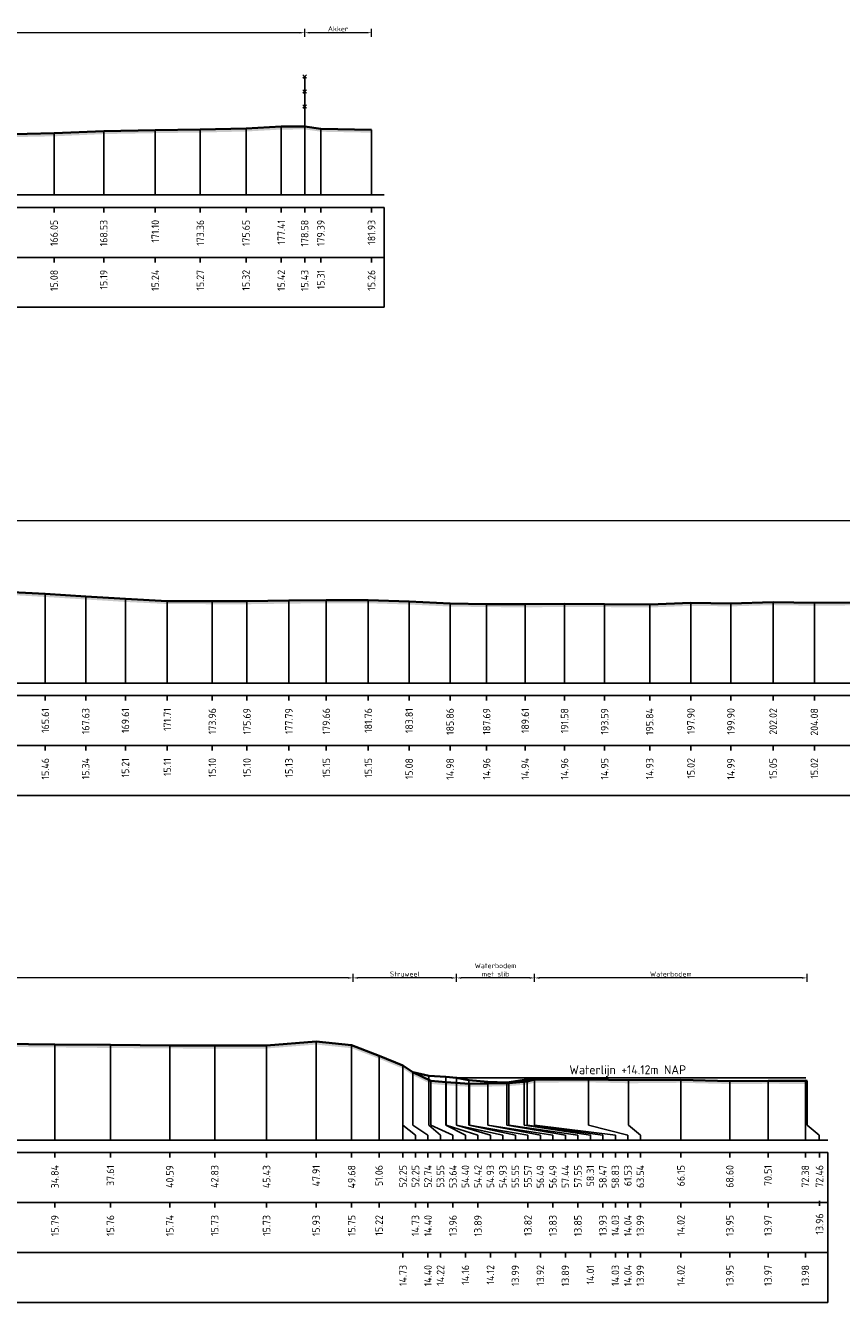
# Model space of a CAD drawing. Header units: metres. Extents: x 197883 to 206898, y 361907 to 364395.
# Tile 228 of 256: x 206675 to 206716, y 363771 to 363835. Entities that reach past the tile are written whole.
import ezdxf
from ezdxf.enums import TextEntityAlignment as Align

# ---------------------------------------------------------------- set-up
doc = ezdxf.new("R2010")
doc.units = ezdxf.units.M
doc.header["$PDMODE"] = 35
doc.header["$PDSIZE"] = 0.075
for name, color, linetype, lineweight in [('B-ME-IE-TERREINAFSCHEIDING_KUNSTMATIG_RASTERHEKWERK-SD', 20, 'Continuous', 25), ('X-ME-AL-PROFIEL_BOVENKANT SLIB-GD', 42, 'Continuous', 35), ('X-ME-AL-PROFIEL_HUIDIG MAAIVELD-GD', 252, 'Continuous', 0), ('X-XX-AL-DETAIL1-M', 7, 'Continuous', 18), ('X-XX-AL-DWARSPROFIEL_PROFIELLIJN MAAIVELD-GD', 8, 'Continuous', 35), ('X-XX-AL-NAP-T18', 7, 'Continuous', 18)]:
    doc.layers.add(name, color=color, linetype=linetype, lineweight=lineweight)
doc.layers.add('X-ME-AL-PROFIEL_WATERLIJN-GD', color=150, linetype='Continuous')
doc.layers.add('X-ME-AL-PROFIELRASTER-S', color=7, linetype='Continuous')
doc.styles.add('NLCS-ISO', font='NLCS-ISO.ttf', dxfattribs={"height": 1.8})
doc.styles.add('NLCS-ISO-ANNOTATIVE-T18', font='NLCS-ISO.ttf', dxfattribs={"height": 1.8})
doc.styles.add('NLCS-ISO-M100-T25', font='NLCS-ISO.ttf', dxfattribs={"height": 0.25})
doc.dimstyles.new('NLCS-M100-T25-PIJL_L2_H1', dxfattribs={"dimscale": 0.1, "dimtxt": 2.5, "dimasz": 2.5, "dimexe": 2, "dimexo": 2, "dimgap": 0.7, "dimtad": 1, "dimzin": 0, "dimdsep": 46, "dimtxsty": 'NLCS-ISO-M100-T25', "dimcen": 0, "dimdle": 2, "dimclrd": 256, "dimclre": 256, "dimclrt": 256, "dimadec": 1, "dimazin": 0, "dimtfac": 1, "dimtdec": 3, "dimtofl": 0, "dimtmove": 0, "dimatfit": 3, "dimfxl": 2, "dimfxlon": 1, "dimtfillclr": 256, "dimtolj": 1, "dimtzin": 0, "dimlwd": -1, "dimlwe": -1, "dimarcsym": 0})

# ---------------------------------------------------------------- blocks, each defined once
blk = doc.blocks.new('SAL-PROFIELRASTER_BALK_EIND1-D')
at = {"color": 0, "linetype": 'ByBlock', "lineweight": -2}
blk.add_line((1, -12.5), (1, -2.5), dxfattribs=at)
at = {"color": 0, "linetype": 'ByBlock', "lineweight": -2, "flags": 128}
for points in [[(0, 0), (1, 0)], [(0, -2.5), (1, -2.5)], [(0, -12.5), (1, -12.5)]]:
    blk.add_lwpolyline(points, dxfattribs=at)
blk = doc.blocks.new('SAL-PROFIELRASTER_BALK_EIND2-D')
at = {"color": 0, "linetype": 'ByBlock', "lineweight": -2}
for p, q in [((1, -2.5), (1, -12.5)), ((1, -12.5), (0, -12.5))]:
    blk.add_line(p, q, dxfattribs=at)
blk = doc.blocks.new('SAL-PROFIELRASTER_BALK_DATA-D')
at = {"color": 0, "linetype": 'ByBlock', "lineweight": -2}
blk.add_lwpolyline([(0, -3.5), (0, -2.5)], dxfattribs=at)
at = {"color": 0, "linetype": 'ByBlock', "lineweight": -2, "style": 'NLCS-ISO-ANNOTATIVE-T18'}
blk.add_attdef('GETAL', text='', height=1.5, rotation=90, dxfattribs=at).set_placement((0.75, -5), align=Align.RIGHT)
blk = doc.blocks.new('SAL-PROFIELRASTER_AANHAAL-D')
at = {"color": 9, "linetype": 'ByBlock', "lineweight": -2, "flags": 128}
blk.add_lwpolyline([(0, 1), (0, 0)], dxfattribs=at)
blk = doc.blocks.new('SAL-PROFIELRASTER_AANHAAL_STAGGER-D')
at = {"color": 9, "linetype": 'ByBlock', "lineweight": -2, "flags": 128}
for points in [[(0, 0), (0, -0.25)], [(0, -0.25), (1, -0.75)], [(1, -0.75), (1, -1)]]:
    blk.add_lwpolyline(points, dxfattribs=at)
blk = doc.blocks.new('*D160')
at = {"layer": 'Defpoints', "color": 0, "transparency": 16777216}
for p in [(206513.648, 363834.542), (206513.648, 363826.427), (206689.029, 363826.427)]:
    blk.add_point(p, dxfattribs=at)
at = {"layer": 'X-XX-AL-DETAIL1-M', "color": 253, "transparency": 16777216}
for p, q in [((206513.648, 363834.342), (206513.648, 363834.742)), ((206688.779, 363834.542), (206513.898, 363834.542)), ((206689.029, 363834.342), (206689.029, 363834.742))]:
    blk.add_line(p, q, dxfattribs=at)
for points in [[(206513.898, 363834.584), (206513.898, 363834.501), (206513.648, 363834.542)], [(206688.779, 363834.584), (206688.779, 363834.501), (206689.029, 363834.542)]]:
    blk.add_solid(points, dxfattribs=at)
at = {"layer": 'X-XX-AL-DETAIL1-M', "color": 253, "transparency": 16777216, "insert": (206601.339, 363834.737), "char_height": 0.25, "attachment_point": 5, "style": 'NLCS-ISO-M100-T25'}
blk.add_mtext('\\A1;Gras', dxfattribs=at)
blk = doc.blocks.new('*D161')
at = {"layer": 'Defpoints', "color": 0, "transparency": 16777216}
for p in [(206689.029, 363834.542), (206689.029, 363826.427), (206692.373, 363826.427)]:
    blk.add_point(p, dxfattribs=at)
at = {"layer": 'X-XX-AL-DETAIL1-M', "color": 253, "transparency": 16777216}
for p, q in [((206689.029, 363834.342), (206689.029, 363834.742)), ((206692.123, 363834.542), (206689.279, 363834.542)), ((206692.373, 363834.342), (206692.373, 363834.742))]:
    blk.add_line(p, q, dxfattribs=at)
for points in [[(206689.279, 363834.584), (206689.279, 363834.501), (206689.029, 363834.542)], [(206692.123, 363834.584), (206692.123, 363834.501), (206692.373, 363834.542)]]:
    blk.add_solid(points, dxfattribs=at)
at = {"layer": 'X-XX-AL-DETAIL1-M', "color": 253, "transparency": 16777216, "insert": (206690.701, 363834.737), "char_height": 0.25, "attachment_point": 5, "style": 'NLCS-ISO-M100-T25'}
blk.add_mtext('\\A1;Akker', dxfattribs=at)
blk = doc.blocks.new('SIE-RASTERHEKWERK-SOD')
at = {"flags": 128}
for points in [[(-0.035, 1.035), (0.035, 0.965)], [(-0.035, 0.965), (0, 1), (0.035, 1.035)], [(0, 0), (0, 1)], [(-0.035, 0.735), (0.035, 0.665)], [(-0.035, 0.665), (0, 0.7), (0.035, 0.735)], [(-0.035, 0.435), (0.035, 0.365)], [(-0.035, 0.365), (0, 0.4), (0.035, 0.435)]]:
    blk.add_lwpolyline(points, dxfattribs=at)
blk = doc.blocks.new('*D146')
at = {"layer": 'Defpoints', "color": 0, "transparency": 16777216}
for p in [(206561.688, 363810.112), (206561.688, 363801.997), (206766.879, 363801.997)]:
    blk.add_point(p, dxfattribs=at)
at = {"layer": 'X-XX-AL-DETAIL1-M', "color": 253, "transparency": 16777216}
for p, q in [((206561.688, 363809.912), (206561.688, 363810.312)), ((206766.879, 363809.912), (206766.879, 363810.312)), ((206766.629, 363810.112), (206561.938, 363810.112))]:
    blk.add_line(p, q, dxfattribs=at)
for points in [[(206561.938, 363810.153), (206561.938, 363810.07), (206561.688, 363810.112)], [(206766.629, 363810.153), (206766.629, 363810.07), (206766.879, 363810.112)]]:
    blk.add_solid(points, dxfattribs=at)
at = {"layer": 'X-XX-AL-DETAIL1-M', "color": 253, "transparency": 16777216, "insert": (206664.283, 363810.307), "char_height": 0.25, "attachment_point": 5, "style": 'NLCS-ISO-M100-T25'}
blk.add_mtext('\\A1;Gras', dxfattribs=at)
blk = doc.blocks.new('*D118')
at = {"layer": 'Defpoints', "color": 0, "transparency": 16777216}
for p in [(206641.697, 363787.247), (206641.697, 363779.132), (206691.447, 363779.132)]:
    blk.add_point(p, dxfattribs=at)
at = {"layer": 'X-XX-AL-DETAIL1-M', "color": 253, "transparency": 16777216}
for p, q in [((206641.697, 363787.047), (206641.697, 363787.447)), ((206691.197, 363787.247), (206641.947, 363787.247)), ((206691.447, 363787.047), (206691.447, 363787.447))]:
    blk.add_line(p, q, dxfattribs=at)
for points in [[(206641.947, 363787.289), (206641.947, 363787.206), (206641.697, 363787.247)], [(206691.197, 363787.289), (206691.197, 363787.206), (206691.447, 363787.247)]]:
    blk.add_solid(points, dxfattribs=at)
at = {"layer": 'X-XX-AL-DETAIL1-M', "color": 253, "transparency": 16777216, "insert": (206666.572, 363787.442), "char_height": 0.25, "attachment_point": 5, "style": 'NLCS-ISO-M100-T25'}
blk.add_mtext('\\A1;Gras', dxfattribs=at)
blk = doc.blocks.new('*D119')
at = {"layer": 'Defpoints', "color": 0, "transparency": 16777216}
for p in [(206691.447, 363787.247), (206696.624, 363782.25), (206691.447, 363779.132)]:
    blk.add_point(p, dxfattribs=at)
at = {"layer": 'X-XX-AL-DETAIL1-M', "color": 253, "transparency": 16777216}
for p, q in [((206691.447, 363787.047), (206691.447, 363787.447)), ((206696.374, 363787.247), (206691.697, 363787.247)), ((206696.624, 363787.047), (206696.624, 363787.447))]:
    blk.add_line(p, q, dxfattribs=at)
for points in [[(206691.697, 363787.289), (206691.697, 363787.206), (206691.447, 363787.247)], [(206696.374, 363787.289), (206696.374, 363787.206), (206696.624, 363787.247)]]:
    blk.add_solid(points, dxfattribs=at)
at = {"layer": 'X-XX-AL-DETAIL1-M', "color": 253, "transparency": 16777216, "insert": (206694.036, 363787.442), "char_height": 0.25, "attachment_point": 5, "style": 'NLCS-ISO-M100-T25'}
blk.add_mtext('\\A1;Struweel', dxfattribs=at)
blk = doc.blocks.new('*D120')
at = {"layer": 'Defpoints', "color": 0, "transparency": 16777216}
for p in [(206696.624, 363787.247), (206696.624, 363782.25), (206700.531, 363782.157)]:
    blk.add_point(p, dxfattribs=at)
at = {"layer": 'X-XX-AL-DETAIL1-M', "color": 253, "transparency": 16777216}
for p, q in [((206696.624, 363787.047), (206696.624, 363787.447)), ((206700.281, 363787.247), (206696.874, 363787.247)), ((206700.531, 363787.047), (206700.531, 363787.447))]:
    blk.add_line(p, q, dxfattribs=at)
for points in [[(206696.874, 363787.289), (206696.874, 363787.206), (206696.624, 363787.247)], [(206700.281, 363787.289), (206700.281, 363787.206), (206700.531, 363787.247)]]:
    blk.add_solid(points, dxfattribs=at)
at = {"layer": 'X-XX-AL-DETAIL1-M', "color": 253, "transparency": 16777216, "insert": (206698.578, 363787.651), "char_height": 0.25, "attachment_point": 5, "style": 'NLCS-ISO-M100-T25'}
blk.add_mtext('\\A1;Waterbodem\\Pmet slib', dxfattribs=at)
blk = doc.blocks.new('*D121')
at = {"layer": 'Defpoints', "color": 0, "transparency": 16777216}
for p in [(206700.531, 363787.247), (206700.531, 363782.157), (206714.161, 363779.882)]:
    blk.add_point(p, dxfattribs=at)
at = {"layer": 'X-XX-AL-DETAIL1-M', "color": 253, "transparency": 16777216}
for p, q in [((206700.531, 363787.047), (206700.531, 363787.447)), ((206713.911, 363787.247), (206700.781, 363787.247)), ((206714.161, 363787.047), (206714.161, 363787.447))]:
    blk.add_line(p, q, dxfattribs=at)
for points in [[(206700.781, 363787.289), (206700.781, 363787.206), (206700.531, 363787.247)], [(206713.911, 363787.289), (206713.911, 363787.206), (206714.161, 363787.247)]]:
    blk.add_solid(points, dxfattribs=at)
at = {"layer": 'X-XX-AL-DETAIL1-M', "color": 253, "transparency": 16777216, "insert": (206707.346, 363787.442), "char_height": 0.25, "attachment_point": 5, "style": 'NLCS-ISO-M100-T25'}
blk.add_mtext('\\A1;Waterbodem', dxfattribs=at)

msp = doc.modelspace()

# ---------------------------------------------------------------- hatches: boundary and pattern name
at = {"layer": 'X-ME-AL-PROFIEL_HUIDIG MAAIVELD-GD'}
h = msp.add_hatch(dxfattribs=at)
h.set_pattern_fill('AGR-MAAIVELD', color=256, scale=0.05, pattern_type=2)
h.set_pattern_definition([(45, (708.54496, 287.2977), (-0.25000007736, 0.25000007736), []), (45, (708.50925, 287.3334), (0, 0.50000015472), [0.3535535, -0.3535535]), (45, (708.47354, 287.36912), (0, 0.50000015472), [0.3535535, -0.3535535]), (45, (708.43732, 287.40533), (0, 0.50000015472), [0.3535535, -0.3535535]), (45, (708.4021, 287.44055), (0, 0.50000015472), [0.3535535, -0.3535535]), (45, (708.3664, 287.47626), (0, 0.50000015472), [0.3535535, -0.3535535]), (45, (708.33068, 287.51198), (0, 0.50000015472), [0.3535535, -0.3535535]), (315, (708.54496, 287.2977), (0.25000007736, 0.25000007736), []), (315, (708.58068, 287.3334), (0.50000015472, -1e-16), [0.3535535, -0.3535535]), (315, (708.6164, 287.36912), (0.50000015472, -1e-16), [0.3535535, -0.3535535]), (315, (708.6526, 287.40533), (0.50000015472, -1e-16), [0.3535535, -0.3535535]), (315, (708.68782, 287.44055), (0.50000015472, -1e-16), [0.3535535, -0.3535535]), (315, (708.72354, 287.47626), (0.50000015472, -1e-16), [0.3535535, -0.3535535]), (315, (708.75925, 287.51198), (0.50000015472, -1e-16), [0.3535535, -0.3535535])])
h.paths.add_polyline_path([(206692.373, 363829.689), (206689.838, 363829.738), (206689.029, 363829.853), (206687.856, 363829.846), (206686.098, 363829.749), (206683.808, 363829.697), (206681.553, 363829.668), (206678.976, 363829.62), (206676.494, 363829.509), (206673.793, 363829.454), (206671.58, 363829.362), (206669.207, 363829.252), (206667.286, 363829.154), (206665.813, 363829.052), (206663.839, 363828.965), (206662.218, 363828.957), (206660.192, 363829.022), (206658.316, 363829.149), (206657.006, 363829.177), (206654.66, 363829.284), (206652.279, 363829.39), (206648.621, 363829.39), (206646.185, 363829.436), (206643.799, 363829.432), (206641.238, 363829.451), (206638.989, 363829.456), (206636.722, 363829.471), (206634.502, 363829.55), (206632.099, 363829.55), (206629.523, 363829.665), (206627.136, 363829.724), (206624.743, 363829.8), (206622.876, 363829.867), (206620.67, 363829.934), (206618.553, 363829.979), (206616.088, 363830.033), (206614.119, 363830.006), (206611.738, 363829.905), (206609.6, 363829.764), (206606.958, 363829.546), (206604.538, 363829.419), (206602.102, 363829.313), (206599.888, 363829.259), (206597.631, 363829.237), (206595.277, 363829.233), (206593.083, 363829.175), (206591.05, 363829.156), (206588.937, 363829.141), (206587.055, 363829.154), (206584.878, 363829.185), (206582.956, 363829.189), (206580.948, 363829.179), (206578.793, 363829.22), (206576.755, 363829.27), (206574.847, 363829.218), (206572.953, 363829.306), (206571.005, 363829.322), (206568.771, 363829.351), (206566.702, 363829.381), (206564.755, 363829.364), (206562.457, 363829.414), (206560.329, 363829.461), (206558.205, 363829.487), (206556.063, 363829.512), (206553.98, 363829.547), (206551.741, 363829.579), (206549.69, 363829.604), (206547.965, 363829.685), (206546.198, 363829.603), (206543.981, 363829.592), (206542.083, 363829.565), (206539.996, 363829.548), (206537.908, 363829.532), (206535.663, 363829.563), (206533.658, 363829.603), (206531.62, 363829.676), (206529.706, 363829.782), (206527.285, 363829.947), (206525.177, 363830.178), (206522.912, 363830.319), (206520.528, 363830.388), (206518.27, 363830.371), (206516.218, 363830.382), (206514.317, 363830.399), (206513.401, 363830.299), (206511.771, 363829.817), (206510.448, 363829.303), (206510.448, 363829.153), (206511.771, 363829.667), (206513.401, 363830.149), (206514.317, 363830.249), (206516.218, 363830.232), (206518.27, 363830.221), (206520.528, 363830.238), (206522.912, 363830.169), (206525.177, 363830.028), (206527.285, 363829.797), (206529.706, 363829.632), (206531.62, 363829.526), (206533.658, 363829.453), (206535.663, 363829.413), (206537.908, 363829.382), (206539.996, 363829.398), (206542.083, 363829.415), (206543.981, 363829.442), (206546.198, 363829.453), (206547.965, 363829.535), (206549.69, 363829.454), (206551.741, 363829.429), (206553.98, 363829.397), (206556.063, 363829.362), (206558.205, 363829.337), (206560.329, 363829.311), (206562.457, 363829.264), (206564.755, 363829.214), (206566.702, 363829.231), (206568.771, 363829.201), (206571.005, 363829.172), (206572.953, 363829.156), (206574.847, 363829.068), (206576.755, 363829.12), (206578.793, 363829.07), (206580.948, 363829.029), (206582.956, 363829.039), (206584.878, 363829.035), (206587.055, 363829.004), (206588.937, 363828.991), (206591.05, 363829.006), (206593.083, 363829.025), (206595.277, 363829.083), (206597.631, 363829.087), (206599.888, 363829.109), (206602.102, 363829.163), (206604.538, 363829.269), (206606.958, 363829.396), (206609.6, 363829.614), (206611.738, 363829.755), (206614.119, 363829.856), (206616.088, 363829.883), (206618.553, 363829.829), (206620.67, 363829.784), (206622.876, 363829.717), (206624.743, 363829.65), (206627.136, 363829.574), (206629.523, 363829.515), (206632.099, 363829.4), (206634.502, 363829.4), (206636.722, 363829.321), (206638.989, 363829.306), (206641.238, 363829.301), (206643.799, 363829.282), (206646.185, 363829.286), (206648.621, 363829.24), (206652.279, 363829.24), (206654.66, 363829.134), (206657.006, 363829.027), (206658.316, 363828.999), (206660.192, 363828.872), (206662.218, 363828.807), (206663.839, 363828.815), (206665.813, 363828.902), (206667.286, 363829.004), (206669.207, 363829.102), (206671.58, 363829.212), (206673.793, 363829.304), (206676.494, 363829.359), (206678.976, 363829.47), (206681.553, 363829.518), (206683.808, 363829.547), (206686.098, 363829.599), (206687.856, 363829.696), (206689.029, 363829.703), (206689.838, 363829.588), (206692.373, 363829.539)])
h = msp.add_hatch(dxfattribs=at)
h.set_pattern_fill('AGR-MAAIVELD', color=256, scale=0.05, pattern_type=2)
h.set_pattern_definition([(45, (708.54496, 300.36698), (-0.25000007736, 0.25000007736), []), (45, (708.50925, 300.4027), (0, 0.50000015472), [0.3535535, -0.3535535]), (45, (708.47354, 300.4384), (0, 0.50000015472), [0.3535535, -0.3535535]), (45, (708.43732, 300.47462), (0, 0.50000015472), [0.3535535, -0.3535535]), (45, (708.4021, 300.50984), (0, 0.50000015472), [0.3535535, -0.3535535]), (45, (708.3664, 300.54555), (0, 0.50000015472), [0.3535535, -0.3535535]), (45, (708.33068, 300.58127), (0, 0.50000015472), [0.3535535, -0.3535535]), (315, (708.54496, 300.36698), (0.25000007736, 0.25000007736), []), (315, (708.58068, 300.4027), (0.50000015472, -1e-16), [0.3535535, -0.3535535]), (315, (708.6164, 300.4384), (0.50000015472, -1e-16), [0.3535535, -0.3535535]), (315, (708.6526, 300.47462), (0.50000015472, -1e-16), [0.3535535, -0.3535535]), (315, (708.68782, 300.50984), (0.50000015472, -1e-16), [0.3535535, -0.3535535]), (315, (708.72354, 300.54555), (0.50000015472, -1e-16), [0.3535535, -0.3535535]), (315, (708.75925, 300.58127), (0.50000015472, -1e-16), [0.3535535, -0.3535535])])
h.paths.add_polyline_path([(206767.511, 363806.91), (206767.511, 363806.76), (206766.879, 363806.78), (206766.023, 363806.717), (206763.573, 363806.652), (206761.072, 363806.694), (206758.563, 363806.701), (206756.339, 363806.714), (206754.386, 363806.702), (206751.974, 363806.717), (206749.471, 363806.696), (206747.219, 363806.695), (206744.989, 363806.628), (206742.733, 363806.556), (206740.46, 363806.421), (206738.467, 363806.337), (206736.286, 363806.305), (206734.331, 363806.325), (206732.131, 363806.366), (206730.063, 363806.303), (206727.978, 363806.247), (206725.702, 363806.145), (206723.248, 363806.074), (206720.896, 363805.951), (206718.855, 363805.915), (206716.765, 363805.887), (206714.528, 363805.87), (206712.466, 363805.9), (206710.352, 363805.839), (206708.352, 363805.866), (206706.29, 363805.781), (206704.037, 363805.801), (206702.032, 363805.809), (206700.061, 363805.79), (206698.133, 363805.803), (206696.305, 363805.83), (206694.256, 363805.929), (206692.212, 363805.995), (206690.11, 363805.994), (206688.24, 363805.976), (206686.142, 363805.945), (206684.409, 363805.947), (206682.156, 363805.956), (206680.062, 363806.06), (206678.073, 363806.183), (206676.053, 363806.309), (206674.076, 363806.423), (206671.996, 363806.553), (206669.833, 363806.616), (206667.996, 363806.657), (206666.005, 363806.637), (206663.827, 363806.66), (206661.835, 363806.636), (206659.858, 363806.651), (206657.772, 363806.665), (206655.779, 363806.711), (206653.923, 363806.73), (206651.81, 363806.772), (206649.849, 363806.802), (206647.955, 363806.86), (206646.028, 363806.879), (206643.989, 363806.894), (206641.917, 363806.815), (206640.079, 363806.617), (206638.259, 363806.37), (206636.391, 363806.104), (206634.565, 363805.91), (206632.546, 363805.833), (206630.555, 363805.799), (206628.722, 363805.769), (206626.735, 363805.817), (206624.781, 363805.877), (206622.814, 363805.909), (206620.783, 363805.969), (206618.672, 363806.051), (206616.767, 363806.116), (206614.707, 363806.231), (206612.62, 363806.309), (206610.54, 363806.361), (206608.584, 363806.417), (206606.667, 363806.485), (206604.808, 363806.517), (206602.903, 363806.562), (206600.953, 363806.595), (206599.209, 363806.624), (206597.279, 363806.631), (206595.396, 363806.675), (206593.457, 363806.725), (206591.538, 363806.716), (206589.435, 363806.69), (206587.556, 363806.672), (206585.855, 363806.608), (206584.245, 363806.611), (206582.339, 363806.597), (206580.179, 363806.627), (206578.09, 363806.676), (206576.065, 363806.751), (206574.099, 363806.833), (206572.385, 363806.892), (206570.578, 363806.93), (206568.6, 363806.96), (206566.525, 363807.059), (206564.682, 363807.153), (206562.839, 363807.214), (206561.133, 363807.223), (206560.143, 363807.098), (206558.644, 363806.687), (206557.55, 363806.301), (206556.543, 363805.777), (206555.629, 363805.371), (206553.942, 363805.262), (206552.078, 363805.124), (206551.146, 363804.9), (206549.358, 363804.581), (206548.189, 363804.681), (206546.664, 363804.612), (206545.245, 363804.579), (206543.91, 363804.574), (206542.64, 363805.057), (206540.966, 363805.211), (206539.541, 363805.239), (206538.372, 363805.269), (206536.936, 363805.64), (206535.825, 363806.141), (206534.85, 363806.71), (206533.385, 363807.094), (206531.357, 363807.093), (206529.454, 363807.064), (206526.906, 363807.042), (206524.099, 363807.033), (206521.255, 363807.026), (206518.432, 363807.038), (206515.765, 363807.055), (206512.974, 363807.023), (206510.448, 363807.033), (206510.448, 363807.183), (206512.974, 363807.173), (206515.765, 363807.205), (206518.432, 363807.188), (206521.255, 363807.176), (206524.099, 363807.183), (206526.906, 363807.192), (206529.454, 363807.214), (206531.357, 363807.243), (206533.385, 363807.244), (206534.85, 363806.86), (206535.825, 363806.291), (206536.936, 363805.79), (206538.372, 363805.419), (206539.541, 363805.389), (206540.966, 363805.361), (206542.64, 363805.207), (206543.91, 363804.724), (206545.245, 363804.729), (206546.664, 363804.762), (206548.189, 363804.831), (206549.358, 363804.731), (206551.146, 363805.05), (206552.078, 363805.274), (206553.942, 363805.412), (206555.629, 363805.521), (206556.543, 363805.927), (206557.55, 363806.451), (206558.644, 363806.837), (206560.143, 363807.248), (206561.133, 363807.373), (206562.839, 363807.364), (206564.682, 363807.303), (206566.525, 363807.209), (206568.6, 363807.11), (206570.578, 363807.08), (206572.385, 363807.042), (206574.099, 363806.983), (206576.065, 363806.901), (206578.09, 363806.826), (206580.179, 363806.777), (206582.339, 363806.747), (206584.245, 363806.761), (206585.855, 363806.758), (206587.556, 363806.822), (206589.435, 363806.84), (206591.538, 363806.866), (206593.457, 363806.875), (206595.396, 363806.825), (206597.279, 363806.781), (206599.209, 363806.774), (206600.953, 363806.745), (206602.903, 363806.712), (206604.808, 363806.667), (206606.667, 363806.635), (206608.584, 363806.567), (206610.54, 363806.511), (206612.62, 363806.459), (206614.707, 363806.381), (206616.767, 363806.266), (206618.672, 363806.201), (206620.783, 363806.119), (206622.814, 363806.059), (206624.781, 363806.027), (206626.735, 363805.967), (206628.722, 363805.919), (206630.555, 363805.949), (206632.546, 363805.983), (206634.565, 363806.06), (206636.391, 363806.254), (206638.259, 363806.52), (206640.079, 363806.767), (206641.917, 363806.965), (206643.989, 363807.044), (206646.028, 363807.029), (206647.955, 363807.01), (206649.849, 363806.952), (206651.81, 363806.922), (206653.923, 363806.88), (206655.779, 363806.861), (206657.772, 363806.815), (206659.858, 363806.801), (206661.835, 363806.786), (206663.827, 363806.81), (206666.005, 363806.787), (206667.996, 363806.807), (206669.833, 363806.766), (206671.996, 363806.703), (206674.076, 363806.573), (206676.053, 363806.459), (206678.073, 363806.333), (206680.062, 363806.21), (206682.156, 363806.106), (206684.409, 363806.097), (206686.142, 363806.095), (206688.24, 363806.126), (206690.11, 363806.144), (206692.212, 363806.145), (206694.256, 363806.079), (206696.305, 363805.98), (206698.133, 363805.953), (206700.061, 363805.94), (206702.032, 363805.959), (206704.037, 363805.951), (206706.29, 363805.931), (206708.352, 363806.016), (206710.352, 363805.989), (206712.466, 363806.05), (206714.528, 363806.02), (206716.765, 363806.037), (206718.855, 363806.065), (206720.896, 363806.101), (206723.248, 363806.224), (206725.702, 363806.295), (206727.978, 363806.397), (206730.063, 363806.453), (206732.131, 363806.516), (206734.331, 363806.475), (206736.286, 363806.455), (206738.467, 363806.487), (206740.46, 363806.571), (206742.733, 363806.706), (206744.989, 363806.778), (206747.219, 363806.845), (206749.471, 363806.846), (206751.974, 363806.867), (206754.386, 363806.852), (206756.339, 363806.864), (206758.563, 363806.851), (206761.072, 363806.844), (206763.573, 363806.802), (206766.023, 363806.867), (206766.879, 363806.93)])
h = msp.add_hatch(dxfattribs=at)
h.set_pattern_fill('AGR-MAAIVELD', color=256, scale=0.05, pattern_type=2)
h.set_pattern_definition([(45, (835.83864, 360.8328), (-0.25000007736, 0.25000007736), []), (45, (835.80292, 360.86853), (0, 0.50000015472), [0.3535535, -0.3535535]), (45, (835.7672, 360.90424), (0, 0.50000015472), [0.3535535, -0.3535535]), (45, (835.731, 360.94046), (0, 0.50000015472), [0.3535535, -0.3535535]), (45, (835.69578, 360.97567), (0, 0.50000015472), [0.3535535, -0.3535535]), (45, (835.66007, 361.0114), (0, 0.50000015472), [0.3535535, -0.3535535]), (45, (835.62435, 361.0471), (0, 0.50000015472), [0.3535535, -0.3535535]), (315, (835.83864, 360.8328), (0.25000007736, 0.25000007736), []), (315, (835.87435, 360.86853), (0.50000015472, -1e-16), [0.3535535, -0.3535535]), (315, (835.91007, 360.90424), (0.50000015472, -1e-16), [0.3535535, -0.3535535]), (315, (835.94628, 360.94046), (0.50000015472, -1e-16), [0.3535535, -0.3535535]), (315, (835.9815, 360.97567), (0.50000015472, -1e-16), [0.3535535, -0.3535535]), (315, (836.0172, 361.0114), (0.50000015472, -1e-16), [0.3535535, -0.3535535]), (315, (836.05292, 361.0471), (0.50000015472, -1e-16), [0.3535535, -0.3535535])])
h.paths.add_polyline_path([(206714.161, 363782.092), (206714.161, 363781.942), (206712.21, 363781.949), (206710.298, 363781.936), (206707.851, 363781.999), (206705.236, 363781.976), (206703.225, 363782.022), (206700.531, 363782.007), (206700.167, 363781.911), (206699.244, 363781.836), (206698.19, 363781.808), (206697.269, 363781.799), (206696.114, 363781.874), (206695.336, 363781.944), (206694.434, 363782.38), (206693.947, 363782.707), (206692.752, 363783.202), (206691.38, 363783.729), (206689.603, 363783.911), (206687.123, 363783.715), (206684.529, 363783.71), (206682.282, 363783.717), (206679.312, 363783.741), (206676.534, 363783.771), (206673.902, 363783.793), (206671.201, 363783.795), (206668.399, 363783.812), (206666.118, 363783.785), (206663.378, 363783.791), (206660.626, 363783.734), (206656.864, 363783.732), (206653.362, 363783.753), (206650.845, 363783.765), (206648.815, 363783.802), (206646.266, 363783.833), (206644.173, 363783.941), (206641.697, 363783.884), (206641.697, 363784.034), (206644.173, 363784.091), (206646.266, 363783.983), (206648.815, 363783.952), (206650.845, 363783.915), (206653.362, 363783.903), (206656.864, 363783.882), (206660.626, 363783.884), (206663.378, 363783.941), (206666.118, 363783.935), (206668.399, 363783.962), (206671.201, 363783.945), (206673.902, 363783.943), (206676.534, 363783.921), (206679.312, 363783.891), (206682.282, 363783.867), (206684.529, 363783.86), (206687.123, 363783.865), (206689.603, 363784.061), (206691.38, 363783.879), (206692.752, 363783.352), (206693.947, 363782.857), (206694.434, 363782.53), (206695.336, 363782.094), (206696.114, 363782.024), (206697.269, 363781.949), (206698.19, 363781.958), (206699.244, 363781.986), (206700.167, 363782.061), (206700.531, 363782.157), (206703.225, 363782.172), (206705.236, 363782.126), (206707.851, 363782.149), (206710.298, 363782.086), (206712.21, 363782.099)])

# ---------------------------------------------------------------- linework, layer by layer
at = {"layer": 'X-ME-AL-PROFIEL_BOVENKANT SLIB-GD'}
msp.add_lwpolyline([(206693.947, 363782.857), (206694.434, 363782.53), (206695.248, 363782.348), (206696.098, 363782.293), (206696.624, 363782.25), (206697.246, 363782.124), (206698.192, 363782.052), (206699.138, 363782.017), (206700.012, 363782.139), (206700.531, 363782.157), (206703.225, 363782.172), (206705.236, 363782.126), (206707.851, 363782.149), (206710.298, 363782.086), (206712.21, 363782.099), (206714.077, 363782.108)], dxfattribs=at)
at = {"layer": 'X-ME-AL-PROFIEL_WATERLIJN-GD'}
msp.add_lwpolyline([(206696.624, 363782.25), (206714.101, 363782.254)], dxfattribs=at)
at = {"layer": 'X-XX-AL-DWARSPROFIEL_PROFIELLIJN MAAIVELD-GD'}
for points in [[(206673.793, 363829.454), (206676.494, 363829.509), (206678.976, 363829.62), (206681.553, 363829.668), (206683.808, 363829.697), (206686.098, 363829.749), (206687.856, 363829.846), (206689.029, 363829.853), (206689.838, 363829.738), (206692.373, 363829.689)], [(206674.076, 363806.573), (206676.053, 363806.459), (206678.073, 363806.333), (206680.062, 363806.21), (206682.156, 363806.106), (206684.409, 363806.097), (206686.142, 363806.095), (206688.24, 363806.126), (206690.11, 363806.144), (206692.212, 363806.145), (206694.256, 363806.079), (206696.305, 363805.98), (206698.133, 363805.953), (206700.061, 363805.94), (206702.032, 363805.959), (206704.037, 363805.951), (206706.29, 363805.931), (206708.352, 363806.016), (206710.352, 363805.989), (206712.466, 363806.05), (206714.528, 363806.02), (206716.765, 363806.037)], [(206673.902, 363783.943), (206676.534, 363783.921), (206679.312, 363783.891), (206682.282, 363783.867), (206684.529, 363783.86), (206687.123, 363783.865), (206689.603, 363784.061), (206691.38, 363783.879), (206692.752, 363783.352), (206693.947, 363782.857), (206694.434, 363782.53), (206695.336, 363782.094), (206696.114, 363782.024), (206697.269, 363781.949), (206698.19, 363781.958), (206699.244, 363781.986), (206700.167, 363782.061), (206700.531, 363782.157), (206703.225, 363782.172), (206705.236, 363782.126), (206707.851, 363782.149), (206710.298, 363782.086), (206712.21, 363782.099), (206714.161, 363782.092)]]:
    msp.add_lwpolyline(points, dxfattribs=at)

# ---------------------------------------------------------------- block references
at = {"layer": 'B-ME-IE-TERREINAFSCHEIDING_KUNSTMATIG_RASTERHEKWERK-SD', "xscale": 2.5, "yscale": 2.5, "zscale": 2.5}
msp.add_blockref('SIE-RASTERHEKWERK-SOD', (206689.029, 363829.853), dxfattribs=at)
at = {"layer": 'X-ME-AL-PROFIELRASTER-S'}
for p, yscale in [((206676.494, 363826.427), 3.082000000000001), ((206678.976, 363826.427), 3.193), ((206681.553, 363826.427), 3.241), ((206683.808, 363826.427), 3.27), ((206686.098, 363826.427), 3.321999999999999), ((206687.856, 363826.427), 3.419), ((206689.029, 363826.427), 3.426), ((206689.838, 363826.427), 3.311), ((206692.373, 363826.427), 3.262), ((206676.053, 363801.997), 4.462), ((206678.073, 363801.997), 4.336), ((206680.062, 363801.997), 4.212999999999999), ((206682.156, 363801.997), 4.109), ((206684.409, 363801.997), 4.1), ((206686.142, 363801.997), 4.098000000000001), ((206688.24, 363801.997), 4.129), ((206690.11, 363801.997), 4.147), ((206692.212, 363801.997), 4.148), ((206694.256, 363801.997), 4.082000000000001), ((206696.305, 363801.997), 3.983000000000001), ((206698.133, 363801.997), 3.956), ((206700.061, 363801.997), 3.943), ((206702.032, 363801.997), 3.962), ((206704.037, 363801.997), 3.954000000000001), ((206706.29, 363801.997), 3.933999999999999), ((206708.352, 363801.997), 4.019), ((206710.352, 363801.997), 3.992000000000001), ((206712.466, 363801.997), 4.053000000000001), ((206714.528, 363801.997), 4.023), ((206689.603, 363779.132), 4.929), ((206676.534, 363779.132), 4.789), ((206679.312, 363779.132), 4.759), ((206682.282, 363779.132), 4.734999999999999), ((206684.529, 363779.132), 4.728), ((206687.123, 363779.132), 4.733000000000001), ((206691.38, 363779.132), 4.747), ((206692.752, 363779.132), 4.220000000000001), ((206693.947, 363779.132), 3.725), ((206693.947, 363779.132), 3.725), ((206693.947, 363780.132), 2.725), ((206694.434, 363780.132), 2.398), ((206694.434, 363780.132), 2.398), ((206694.434, 363780.132), 2.398), ((206695.248, 363780.132), 2.215999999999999), ((206695.336, 363780.132), 1.962), ((206696.098, 363780.132), 2.161), ((206696.624, 363780.132), 2.118), ((206696.624, 363780.132), 2.118), ((206696.624, 363780.132), 2.118), ((206697.246, 363780.132), 1.992000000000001), ((206700.012, 363780.132), 2.007), ((206700.531, 363780.132), 2.025), ((206700.531, 363780.132), 2.025), ((206703.225, 363780.132), 2.039999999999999), ((206703.225, 363780.132), 2.039999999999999), ((206705.236, 363780.132), 1.994), ((206705.236, 363780.132), 1.994), ((206707.851, 363779.132), 3.016999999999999), ((206707.851, 363779.132), 3.016999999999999), ((206710.298, 363779.132), 2.954000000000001), ((206710.298, 363779.132), 2.954000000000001), ((206712.21, 363779.132), 2.967000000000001), ((206712.21, 363779.132), 2.967000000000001), ((206714.077, 363779.132), 2.976000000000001), ((206714.161, 363780.132), 1.960000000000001), ((206696.114, 363780.132), 1.891999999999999), ((206697.269, 363780.132), 1.817), ((206698.19, 363780.132), 1.826000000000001), ((206698.192, 363780.132), 1.92), ((206699.138, 363780.132), 1.885), ((206699.244, 363780.132), 1.853999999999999), ((206700.167, 363780.132), 1.929)]:
    msp.add_blockref('SAL-PROFIELRASTER_AANHAAL-D', p, dxfattribs=dict(at, yscale=yscale))
at = {"layer": 'X-ME-AL-PROFIELRASTER-S', "yscale": 0.25}
for name, p, xscale, zscale in [('SAL-PROFIELRASTER_BALK_EIND1-D', (206510.448, 363826.427), 182.5505301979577, 182.5505301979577), ('SAL-PROFIELRASTER_BALK_EIND2-D', (206510.448, 363823.927), 182.5505301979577, 182.5505301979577), ('SAL-PROFIELRASTER_BALK_EIND1-D', (206510.448, 363801.997), 257.6883281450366, 257.6883281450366), ('SAL-PROFIELRASTER_BALK_EIND2-D', (206510.448, 363799.497), 257.6883281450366, 257.6883281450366), ('SAL-PROFIELRASTER_BALK_EIND1-D', (206641.697, 363779.132), 73.5, 73.08877930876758), ('SAL-PROFIELRASTER_BALK_EIND2-D', (206641.697, 363776.632), 73.5, 73.08877930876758), ('SAL-PROFIELRASTER_BALK_EIND2-D', (206641.697, 363774.132), 73.5, 73.08877930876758)]:
    msp.add_blockref(name, p, dxfattribs=dict(at, xscale=xscale, zscale=zscale))
at = {"layer": 'X-ME-AL-PROFIELRASTER-S', "xscale": 0.25, "yscale": 0.25, "zscale": 0.25}
for p, values in [((206676.494, 363826.427), {'GETAL': '166.05'}), ((206678.976, 363826.427), {'GETAL': '168.53'}), ((206681.553, 363826.427), {'GETAL': '171.10'}), ((206683.808, 363826.427), {'GETAL': '173.36'}), ((206686.098, 363826.427), {'GETAL': '175.65'}), ((206687.856, 363826.427), {'GETAL': '177.41'}), ((206689.029, 363826.427), {'GETAL': '178.58'}), ((206689.838, 363826.427), {'GETAL': '179.39'}), ((206692.373, 363826.427), {'GETAL': '181.93'}), ((206676.494, 363823.927), {'GETAL': '15.08'}), ((206678.976, 363823.927), {'GETAL': '15.19'}), ((206681.553, 363823.927), {'GETAL': '15.24'}), ((206683.808, 363823.927), {'GETAL': '15.27'}), ((206686.098, 363823.927), {'GETAL': '15.32'}), ((206687.856, 363823.927), {'GETAL': '15.42'}), ((206689.029, 363823.927), {'GETAL': '15.43'}), ((206689.838, 363823.927), {'GETAL': '15.31'}), ((206692.373, 363823.927), {'GETAL': '15.26'}), ((206676.053, 363801.997), {'GETAL': '165.61'}), ((206678.073, 363801.997), {'GETAL': '167.63'}), ((206680.062, 363801.997), {'GETAL': '169.61'}), ((206682.156, 363801.997), {'GETAL': '171.71'}), ((206684.409, 363801.997), {'GETAL': '173.96'}), ((206686.142, 363801.997), {'GETAL': '175.69'}), ((206688.24, 363801.997), {'GETAL': '177.79'}), ((206690.11, 363801.997), {'GETAL': '179.66'}), ((206692.212, 363801.997), {'GETAL': '181.76'}), ((206694.256, 363801.997), {'GETAL': '183.81'}), ((206696.305, 363801.997), {'GETAL': '185.86'}), ((206698.133, 363801.997), {'GETAL': '187.69'}), ((206700.061, 363801.997), {'GETAL': '189.61'}), ((206702.032, 363801.997), {'GETAL': '191.58'}), ((206704.037, 363801.997), {'GETAL': '193.59'}), ((206706.29, 363801.997), {'GETAL': '195.84'}), ((206708.352, 363801.997), {'GETAL': '197.90'}), ((206710.352, 363801.997), {'GETAL': '199.90'}), ((206712.466, 363801.997), {'GETAL': '202.02'}), ((206714.528, 363801.997), {'GETAL': '204.08'}), ((206676.053, 363799.497), {'GETAL': '15.46'}), ((206678.073, 363799.497), {'GETAL': '15.34'}), ((206680.062, 363799.497), {'GETAL': '15.21'}), ((206682.156, 363799.497), {'GETAL': '15.11'}), ((206684.409, 363799.497), {'GETAL': '15.10'}), ((206686.142, 363799.497), {'GETAL': '15.10'}), ((206688.24, 363799.497), {'GETAL': '15.13'}), ((206690.11, 363799.497), {'GETAL': '15.15'}), ((206692.212, 363799.497), {'GETAL': '15.15'}), ((206694.256, 363799.497), {'GETAL': '15.08'}), ((206696.305, 363799.497), {'GETAL': '14.98'}), ((206698.133, 363799.497), {'GETAL': '14.96'}), ((206700.061, 363799.497), {'GETAL': '14.94'}), ((206702.032, 363799.497), {'GETAL': '14.96'}), ((206704.037, 363799.497), {'GETAL': '14.95'}), ((206706.29, 363799.497), {'GETAL': '14.93'}), ((206708.352, 363799.497), {'GETAL': '15.02'}), ((206710.352, 363799.497), {'GETAL': '14.99'}), ((206712.466, 363799.497), {'GETAL': '15.05'}), ((206714.528, 363799.497), {'GETAL': '15.02'}), ((206676.534, 363779.132), {'GETAL': '34.84'}), ((206679.312, 363779.132), {'GETAL': '37.61'}), ((206682.282, 363779.132), {'GETAL': '40.59'}), ((206684.529, 363779.132), {'GETAL': '42.83'}), ((206687.123, 363779.132), {'GETAL': '45.43'}), ((206689.603, 363779.132), {'GETAL': '47.91'}), ((206691.38, 363779.132), {'GETAL': '49.68'}), ((206692.752, 363779.132), {'GETAL': '51.06'}), ((206693.947, 363779.132), {'GETAL': '52.25'}), ((206693.947, 363779.132), {'GETAL': '52.25'}), ((206694.572, 363779.132), {'GETAL': '52.25'}), ((206695.197, 363779.132), {'GETAL': '52.74'}), ((206695.197, 363779.132), {'GETAL': '52.74'}), ((206695.197, 363779.132), {'GETAL': '52.74'}), ((206695.822, 363779.132), {'GETAL': '53.55'}), ((206696.447, 363779.132), {'GETAL': '53.64'}), ((206697.072, 363779.132), {'GETAL': '54.40'}), ((206697.697, 363779.132), {'GETAL': '54.42'}), ((206698.322, 363779.132), {'GETAL': '54.93'}), ((206698.947, 363779.132), {'GETAL': '54.93'}), ((206699.572, 363779.132), {'GETAL': '55.55'}), ((206700.197, 363779.132), {'GETAL': '55.57'}), ((206700.822, 363779.132), {'GETAL': '56.49'}), ((206701.447, 363779.132), {'GETAL': '56.49'}), ((206702.072, 363779.132), {'GETAL': '57.44'}), ((206702.697, 363779.132), {'GETAL': '57.55'}), ((206703.322, 363779.132), {'GETAL': '58.31'}), ((206703.947, 363779.132), {'GETAL': '58.47'}), ((206704.572, 363779.132), {'GETAL': '58.83'}), ((206704.572, 363779.132), {'GETAL': '58.83'}), ((206705.197, 363779.132), {'GETAL': '61.53'}), ((206705.197, 363779.132), {'GETAL': '61.53'}), ((206705.822, 363779.132), {'GETAL': '63.54'}), ((206705.822, 363779.132), {'GETAL': '63.54'}), ((206707.851, 363779.132), {'GETAL': '66.15'}), ((206707.851, 363779.132), {'GETAL': '66.15'}), ((206710.298, 363779.132), {'GETAL': '68.60'}), ((206710.298, 363779.132), {'GETAL': '68.60'}), ((206712.21, 363779.132), {'GETAL': '70.51'}), ((206712.21, 363779.132), {'GETAL': '70.51'}), ((206714.077, 363779.132), {'GETAL': '72.38'}), ((206714.786, 363779.132), {'GETAL': '72.46'}), ((206676.534, 363776.632), {'GETAL': '15.79'}), ((206679.312, 363776.632), {'GETAL': '15.76'}), ((206682.282, 363776.632), {'GETAL': '15.74'}), ((206684.529, 363776.632), {'GETAL': '15.73'}), ((206687.123, 363776.632), {'GETAL': '15.73'}), ((206689.603, 363776.632), {'GETAL': '15.93'}), ((206691.38, 363776.632), {'GETAL': '15.75'}), ((206692.752, 363776.632), {'GETAL': '15.22'}), ((206694.572, 363776.632), {'GETAL': '14.73'}), ((206695.197, 363776.632), {'GETAL': '14.40'}), ((206696.447, 363776.632), {'GETAL': '13.96'}), ((206697.697, 363776.632), {'GETAL': '13.89'}), ((206700.197, 363776.632), {'GETAL': '13.82'}), ((206701.447, 363776.632), {'GETAL': '13.83'}), ((206702.697, 363776.632), {'GETAL': '13.85'}), ((206703.947, 363776.632), {'GETAL': '13.93'}), ((206704.572, 363776.632), {'GETAL': '14.03'}), ((206705.197, 363776.632), {'GETAL': '14.04'}), ((206705.822, 363776.632), {'GETAL': '13.99'}), ((206707.851, 363776.632), {'GETAL': '14.02'}), ((206710.298, 363776.632), {'GETAL': '13.95'}), ((206712.21, 363776.632), {'GETAL': '13.97'}), ((206714.786, 363776.714), {'GETAL': '13.96'}), ((206693.947, 363774.132), {'GETAL': '14.73'}), ((206695.197, 363774.132), {'GETAL': '14.40'}), ((206695.822, 363774.132), {'GETAL': '14.22'}), ((206697.072, 363774.132), {'GETAL': '14.16'}), ((206698.322, 363774.132), {'GETAL': '14.12'}), ((206699.572, 363774.132), {'GETAL': '13.99'}), ((206700.822, 363774.132), {'GETAL': '13.92'}), ((206702.072, 363774.132), {'GETAL': '13.89'}), ((206703.322, 363774.132), {'GETAL': '14.01'}), ((206704.572, 363774.132), {'GETAL': '14.03'}), ((206705.197, 363774.132), {'GETAL': '14.04'}), ((206705.822, 363774.132), {'GETAL': '13.99'}), ((206707.851, 363774.132), {'GETAL': '14.02'}), ((206710.298, 363774.132), {'GETAL': '13.95'}), ((206712.21, 363774.132), {'GETAL': '13.97'}), ((206714.077, 363774.132), {'GETAL': '13.98'})]:
    msp.add_blockref('SAL-PROFIELRASTER_BALK_DATA-D', p, dxfattribs=at).add_auto_attribs(values)
at = {"layer": 'X-ME-AL-PROFIELRASTER-S'}
for p, xscale, zscale in [((206693.947, 363780.132), 0.6249999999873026, 0.6249999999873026), ((206694.434, 363780.132), 0.763210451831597, 0.763210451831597), ((206694.434, 363780.132), 0.763210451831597, 0.763210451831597), ((206694.434, 363780.132), 0.763210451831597, 0.763210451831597), ((206695.248, 363780.132), 0.5745182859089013, 0.5745182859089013), ((206695.336, 363780.132), 1.111360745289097, 1.111360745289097), ((206696.098, 363780.132), 0.9744884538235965, 0.9744884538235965), ((206696.114, 363780.132), 1.583261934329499, 1.583261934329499), ((206696.624, 363780.132), 1.698093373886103, 1.698093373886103), ((206696.624, 363780.132), 2.323093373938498, 2.323093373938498), ((206696.624, 363780.132), 2.323093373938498, 2.323093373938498), ((206697.246, 363780.132), 2.326369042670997, 2.326369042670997), ((206697.269, 363780.132), 2.928037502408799, 2.928037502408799), ((206698.19, 363780.132), 3.257206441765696, 3.257206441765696), ((206698.192, 363780.132), 2.6306466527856, 2.6306466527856), ((206699.138, 363780.132), 2.9340999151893, 2.9340999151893), ((206699.244, 363780.132), 3.453323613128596, 3.453323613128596), ((206700.012, 363780.132), 3.310664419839, 3.310664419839), ((206700.167, 363780.132), 3.780756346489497, 3.780756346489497), ((206700.531, 363780.132), 4.041488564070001, 4.041488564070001), ((206700.531, 363780.132), 4.041488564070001, 4.041488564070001), ((206703.225, 363780.132), 1.972757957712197, 1.972757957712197), ((206703.225, 363780.132), 1.972757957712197, 1.972757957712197), ((206705.236, 363780.132), 0.586436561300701, 0.586436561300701), ((206705.236, 363780.132), 0.586436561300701, 0.586436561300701), ((206714.161, 363780.132), 0.6, 1.165882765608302)]:
    msp.add_blockref('SAL-PROFIELRASTER_AANHAAL_STAGGER-D', p, dxfattribs=dict(at, xscale=xscale, zscale=zscale))

# ---------------------------------------------------------------- texts
at = {"layer": 'X-XX-AL-NAP-T18', "color": 10, "insert": (206702.271, 363782.291), "char_height": 0.45, "width": 15.43377, "attachment_point": 7, "style": 'NLCS-ISO'}
msp.add_mtext('Waterlijn +14.12m NAP', dxfattribs=at)

# ---------------------------------------------------------------- dimensions: what is measured, and where the dimension line sits
at = {"layer": 'X-XX-AL-DETAIL1-M', "color": 253}
for base, p1, p2, text, picture, middle in [((206513.648, 363834.542), (206689.029, 363826.427), (206513.648, 363826.427), 'Gras', '*D160', (206601.339, 363834.542)), ((206689.029, 363834.542), (206692.373, 363826.427), (206689.029, 363826.427), 'Akker', '*D161', (206690.701, 363834.542)), ((206561.688, 363810.112), (206766.879, 363801.997), (206561.688, 363801.997), 'Gras', '*D146', (206664.283, 363810.112)), ((206696.624, 363787.247), (206700.531, 363782.157), (206696.624, 363782.25), 'Waterbodem\\Pmet slib', '*D120', (206698.578, 363787.247)), ((206641.697, 363787.247), (206691.447, 363779.132), (206641.697, 363779.132), 'Gras', '*D118', (206666.572, 363787.247)), ((206691.447, 363787.247), (206696.624, 363782.25), (206691.447, 363779.132), 'Struweel', '*D119', (206694.036, 363787.247)), ((206700.531, 363787.247), (206714.161, 363779.882), (206700.531, 363782.157), 'Waterbodem', '*D121', (206707.346, 363787.247))]:
    dim = msp.add_linear_dim(base=base, p1=p1, p2=p2, text=text, dimstyle='NLCS-M100-T25-PIJL_L2_H1', override={"dimclrd": 253, "dimclre": 253, "dimclrt": 253}, dxfattribs=at)
    dim.commit()
    dim.dimension.update_dxf_attribs({"geometry": picture, "text_midpoint": middle, "dimtype": 160})

doc.saveas('drawing.dxf')
